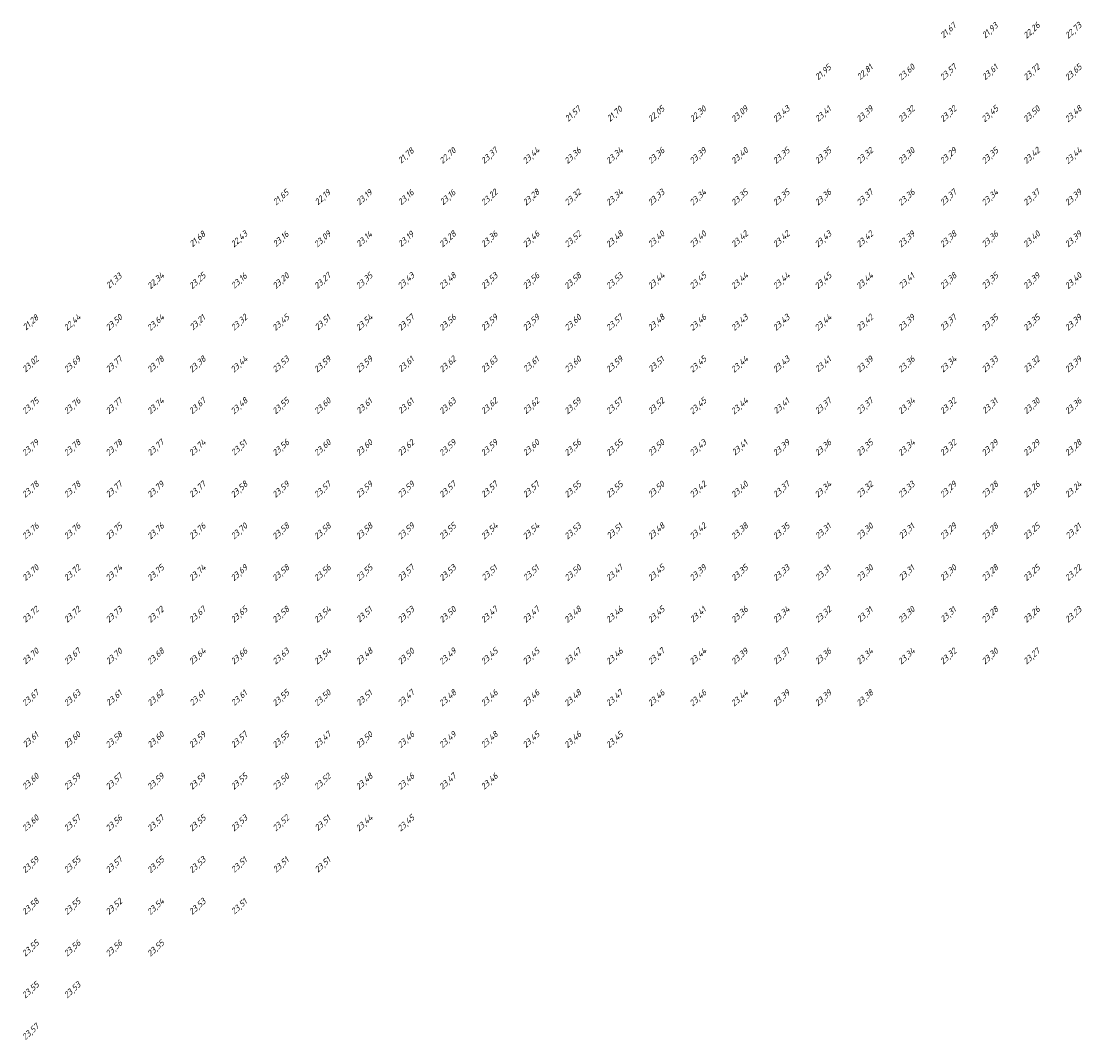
# Model space of a CAD drawing. Extents: x 184522 to 186797, y 346612 to 349107.
# Tile 24 of 27: x 185792 to 186047, y 348802 to 349047. Entities that reach past the tile are written whole.
import ezdxf
from ezdxf.enums import TextEntityAlignment as Align

# ---------------------------------------------------------------- set-up
doc = ezdxf.new("R2010")
doc.units = 0
doc.header["$MEASUREMENT"] = 0
doc.layers.add('ahn_5x5', color=252, linetype='Continuous')
doc.styles.add('ENV-P', font='ISOCP.SHX')

msp = doc.modelspace()

# ---------------------------------------------------------------- texts
at = {"layer": 'ahn_5x5', "style": 'ENV-P', "oblique": 15, "width": 1.035276}
for s, p in [('21,67', (186015, 349043.82)), ('21,93', (186025, 349043.82)), ('22,26', (186035, 349043.82)), ('22,73', (186045, 349043.82)), ('21,95', (185985, 349033.82)), ('22,81', (185995, 349033.82)), ('23,60', (186005, 349033.82)), ('23,57', (186015, 349033.82)), ('23,61', (186025, 349033.82)), ('23,72', (186035, 349033.82)), ('23,65', (186045, 349033.82)), ('21,57', (185925, 349023.82)), ('21,70', (185935, 349023.82)), ('22,05', (185945, 349023.82)), ('22,30', (185955, 349023.82)), ('23,09', (185965, 349023.82)), ('23,43', (185975, 349023.82)), ('23,41', (185985, 349023.82)), ('23,39', (185995, 349023.82)), ('23,32', (186005, 349023.82)), ('23,32', (186015, 349023.82)), ('23,45', (186025, 349023.82)), ('23,50', (186035, 349023.82)), ('23,48', (186045, 349023.82)), ('21,78', (185885, 349013.82)), ('22,70', (185895, 349013.82)), ('23,37', (185905, 349013.82)), ('23,44', (185915, 349013.82)), ('23,36', (185925, 349013.82)), ('23,34', (185935, 349013.82)), ('23,36', (185945, 349013.82)), ('23,39', (185955, 349013.82)), ('23,40', (185965, 349013.82)), ('23,35', (185975, 349013.82)), ('23,35', (185985, 349013.82)), ('23,32', (185995, 349013.82)), ('23,30', (186005, 349013.82)), ('23,29', (186015, 349013.82)), ('23,35', (186025, 349013.82)), ('23,42', (186035, 349013.82)), ('23,44', (186045, 349013.82)), ('21,65', (185855, 349003.82)), ('22,19', (185865, 349003.82)), ('23,19', (185875, 349003.82)), ('23,16', (185885, 349003.82)), ('23,16', (185895, 349003.82)), ('23,22', (185905, 349003.82)), ('23,28', (185915, 349003.82)), ('23,32', (185925, 349003.82)), ('23,34', (185935, 349003.82)), ('23,33', (185945, 349003.82)), ('23,34', (185955, 349003.82)), ('23,35', (185965, 349003.82)), ('23,35', (185975, 349003.82)), ('23,36', (185985, 349003.82)), ('23,37', (185995, 349003.82)), ('23,36', (186005, 349003.82)), ('23,37', (186015, 349003.82)), ('23,34', (186025, 349003.82)), ('23,37', (186035, 349003.82)), ('23,39', (186045, 349003.82)), ('21,68', (185835, 348993.82)), ('22,43', (185845, 348993.82)), ('23,16', (185855, 348993.82)), ('23,09', (185865, 348993.82)), ('23,14', (185875, 348993.82)), ('23,19', (185885, 348993.82)), ('23,28', (185895, 348993.82)), ('23,36', (185905, 348993.82)), ('23,46', (185915, 348993.82)), ('23,52', (185925, 348993.82)), ('23,48', (185935, 348993.82)), ('23,40', (185945, 348993.82)), ('23,40', (185955, 348993.82)), ('23,42', (185965, 348993.82)), ('23,42', (185975, 348993.82)), ('23,43', (185985, 348993.82)), ('23,42', (185995, 348993.82)), ('23,39', (186005, 348993.82)), ('23,38', (186015, 348993.82)), ('23,36', (186025, 348993.82)), ('23,40', (186035, 348993.82)), ('23,39', (186045, 348993.82)), ('21,33', (185815, 348983.82)), ('22,34', (185825, 348983.82)), ('23,25', (185835, 348983.82)), ('23,16', (185845, 348983.82)), ('23,20', (185855, 348983.82)), ('23,27', (185865, 348983.82)), ('23,35', (185875, 348983.82)), ('23,43', (185885, 348983.82)), ('23,48', (185895, 348983.82)), ('23,53', (185905, 348983.82)), ('23,56', (185915, 348983.82)), ('23,58', (185925, 348983.82)), ('23,53', (185935, 348983.82)), ('23,44', (185945, 348983.82)), ('23,45', (185955, 348983.82)), ('23,44', (185965, 348983.82)), ('23,44', (185975, 348983.82)), ('23,45', (185985, 348983.82)), ('23,44', (185995, 348983.82)), ('23,41', (186005, 348983.82)), ('23,38', (186015, 348983.82)), ('23,35', (186025, 348983.82)), ('23,39', (186035, 348983.82)), ('23,40', (186045, 348983.82)), ('23,57', (185885, 348973.82)), ('23,57', (185935, 348973.82)), ('23,37', (186015, 348973.82)), ('21,28', (185795, 348973.82)), ('22,44', (185805, 348973.82)), ('23,50', (185815, 348973.82)), ('23,64', (185825, 348973.82)), ('23,21', (185835, 348973.82)), ('23,32', (185845, 348973.82)), ('23,45', (185855, 348973.82)), ('23,51', (185865, 348973.82)), ('23,54', (185875, 348973.82)), ('23,56', (185895, 348973.82)), ('23,59', (185905, 348973.82)), ('23,59', (185915, 348973.82)), ('23,60', (185925, 348973.82)), ('23,48', (185945, 348973.82)), ('23,46', (185955, 348973.82)), ('23,43', (185965, 348973.82)), ('23,43', (185975, 348973.82)), ('23,44', (185985, 348973.82)), ('23,42', (185995, 348973.82)), ('23,39', (186005, 348973.82)), ('23,35', (186025, 348973.82)), ('23,35', (186035, 348973.82)), ('23,39', (186045, 348973.82)), ('23,02', (185795, 348963.82)), ('23,69', (185805, 348963.82)), ('23,77', (185815, 348963.82)), ('23,78', (185825, 348963.82)), ('23,38', (185835, 348963.82)), ('23,44', (185845, 348963.82)), ('23,53', (185855, 348963.82)), ('23,59', (185865, 348963.82)), ('23,59', (185875, 348963.82)), ('23,62', (185895, 348963.82)), ('23,63', (185905, 348963.82)), ('23,60', (185925, 348963.82)), ('23,59', (185935, 348963.82)), ('23,45', (185955, 348963.82)), ('23,44', (185965, 348963.82)), ('23,43', (185975, 348963.82)), ('23,39', (185995, 348963.82)), ('23,36', (186005, 348963.82)), ('23,34', (186015, 348963.82)), ('23,33', (186025, 348963.82)), ('23,32', (186035, 348963.82)), ('23,39', (186045, 348963.82)), ('23,61', (185885, 348963.82)), ('23,61', (185915, 348963.82)), ('23,51', (185945, 348963.82)), ('23,41', (185985, 348963.82)), ('23,75', (185795, 348953.82)), ('23,76', (185805, 348953.82)), ('23,77', (185815, 348953.82)), ('23,74', (185825, 348953.82)), ('23,67', (185835, 348953.82)), ('23,48', (185845, 348953.82)), ('23,55', (185855, 348953.82)), ('23,60', (185865, 348953.82)), ('23,61', (185875, 348953.82)), ('23,61', (185885, 348953.82)), ('23,63', (185895, 348953.82)), ('23,62', (185905, 348953.82)), ('23,62', (185915, 348953.82)), ('23,59', (185925, 348953.82)), ('23,57', (185935, 348953.82)), ('23,52', (185945, 348953.82)), ('23,45', (185955, 348953.82)), ('23,44', (185965, 348953.82)), ('23,41', (185975, 348953.82)), ('23,37', (185985, 348953.82)), ('23,37', (185995, 348953.82)), ('23,34', (186005, 348953.82)), ('23,32', (186015, 348953.82)), ('23,31', (186025, 348953.82)), ('23,30', (186035, 348953.82)), ('23,36', (186045, 348953.82)), ('23,79', (185795, 348943.82)), ('23,78', (185805, 348943.82)), ('23,78', (185815, 348943.82)), ('23,77', (185825, 348943.82)), ('23,74', (185835, 348943.82)), ('23,51', (185845, 348943.82)), ('23,56', (185855, 348943.82)), ('23,60', (185865, 348943.82)), ('23,60', (185875, 348943.82)), ('23,62', (185885, 348943.82)), ('23,59', (185895, 348943.82)), ('23,59', (185905, 348943.82)), ('23,60', (185915, 348943.82)), ('23,56', (185925, 348943.82)), ('23,55', (185935, 348943.82)), ('23,50', (185945, 348943.82)), ('23,43', (185955, 348943.82)), ('23,41', (185965, 348943.82)), ('23,39', (185975, 348943.82)), ('23,36', (185985, 348943.82)), ('23,35', (185995, 348943.82)), ('23,34', (186005, 348943.82)), ('23,32', (186015, 348943.82)), ('23,29', (186025, 348943.82)), ('23,29', (186035, 348943.82)), ('23,28', (186045, 348943.82)), ('23,78', (185795, 348933.82)), ('23,78', (185805, 348933.82)), ('23,77', (185815, 348933.82)), ('23,79', (185825, 348933.82)), ('23,77', (185835, 348933.82)), ('23,58', (185845, 348933.82)), ('23,59', (185855, 348933.82)), ('23,57', (185865, 348933.82)), ('23,59', (185875, 348933.82)), ('23,59', (185885, 348933.82)), ('23,57', (185895, 348933.82)), ('23,57', (185905, 348933.82)), ('23,57', (185915, 348933.82)), ('23,55', (185925, 348933.82)), ('23,55', (185935, 348933.82)), ('23,50', (185945, 348933.82)), ('23,42', (185955, 348933.82)), ('23,40', (185965, 348933.82)), ('23,37', (185975, 348933.82)), ('23,34', (185985, 348933.82)), ('23,32', (185995, 348933.82)), ('23,33', (186005, 348933.82)), ('23,29', (186015, 348933.82)), ('23,28', (186025, 348933.82)), ('23,26', (186035, 348933.82)), ('23,24', (186045, 348933.82)), ('23,76', (185795, 348923.82)), ('23,76', (185805, 348923.82)), ('23,75', (185815, 348923.82)), ('23,76', (185825, 348923.82)), ('23,76', (185835, 348923.82)), ('23,70', (185845, 348923.82)), ('23,58', (185855, 348923.82)), ('23,58', (185865, 348923.82)), ('23,58', (185875, 348923.82)), ('23,59', (185885, 348923.82)), ('23,55', (185895, 348923.82)), ('23,54', (185905, 348923.82)), ('23,54', (185915, 348923.82)), ('23,53', (185925, 348923.82)), ('23,51', (185935, 348923.82)), ('23,48', (185945, 348923.82)), ('23,42', (185955, 348923.82)), ('23,38', (185965, 348923.82)), ('23,35', (185975, 348923.82)), ('23,31', (185985, 348923.82)), ('23,30', (185995, 348923.82)), ('23,31', (186005, 348923.82)), ('23,29', (186015, 348923.82)), ('23,28', (186025, 348923.82)), ('23,25', (186035, 348923.82)), ('23,21', (186045, 348923.82)), ('23,70', (185795, 348913.82)), ('23,72', (185805, 348913.82)), ('23,74', (185815, 348913.82)), ('23,75', (185825, 348913.82)), ('23,74', (185835, 348913.82)), ('23,69', (185845, 348913.82)), ('23,58', (185855, 348913.82)), ('23,56', (185865, 348913.82)), ('23,55', (185875, 348913.82)), ('23,57', (185885, 348913.82)), ('23,53', (185895, 348913.82)), ('23,51', (185905, 348913.82)), ('23,51', (185915, 348913.82)), ('23,50', (185925, 348913.82)), ('23,47', (185935, 348913.82)), ('23,45', (185945, 348913.82)), ('23,39', (185955, 348913.82)), ('23,35', (185965, 348913.82)), ('23,33', (185975, 348913.82)), ('23,31', (185985, 348913.82)), ('23,30', (185995, 348913.82)), ('23,31', (186005, 348913.82)), ('23,30', (186015, 348913.82)), ('23,28', (186025, 348913.82)), ('23,25', (186035, 348913.82)), ('23,22', (186045, 348913.82)), ('23,72', (185795, 348903.82)), ('23,72', (185805, 348903.82)), ('23,73', (185815, 348903.82)), ('23,72', (185825, 348903.82)), ('23,67', (185835, 348903.82)), ('23,65', (185845, 348903.82)), ('23,58', (185855, 348903.82)), ('23,54', (185865, 348903.82)), ('23,51', (185875, 348903.82)), ('23,53', (185885, 348903.82)), ('23,50', (185895, 348903.82)), ('23,47', (185905, 348903.82)), ('23,47', (185915, 348903.82)), ('23,48', (185925, 348903.82)), ('23,46', (185935, 348903.82)), ('23,45', (185945, 348903.82)), ('23,41', (185955, 348903.82)), ('23,36', (185965, 348903.82)), ('23,34', (185975, 348903.82)), ('23,32', (185985, 348903.82)), ('23,31', (185995, 348903.82)), ('23,30', (186005, 348903.82)), ('23,31', (186015, 348903.82)), ('23,28', (186025, 348903.82)), ('23,26', (186035, 348903.82)), ('23,23', (186045, 348903.82)), ('23,70', (185795, 348893.82)), ('23,67', (185805, 348893.82)), ('23,70', (185815, 348893.82)), ('23,68', (185825, 348893.82)), ('23,64', (185835, 348893.82)), ('23,66', (185845, 348893.82)), ('23,63', (185855, 348893.82)), ('23,54', (185865, 348893.82)), ('23,48', (185875, 348893.82)), ('23,50', (185885, 348893.82)), ('23,49', (185895, 348893.82)), ('23,45', (185905, 348893.82)), ('23,45', (185915, 348893.82)), ('23,47', (185925, 348893.82)), ('23,46', (185935, 348893.82)), ('23,47', (185945, 348893.82)), ('23,44', (185955, 348893.82)), ('23,39', (185965, 348893.82)), ('23,37', (185975, 348893.82)), ('23,36', (185985, 348893.82)), ('23,34', (185995, 348893.82)), ('23,34', (186005, 348893.82)), ('23,32', (186015, 348893.82)), ('23,30', (186025, 348893.82)), ('23,27', (186035, 348893.82)), ('23,67', (185795, 348883.82)), ('23,63', (185805, 348883.82)), ('23,61', (185815, 348883.82)), ('23,62', (185825, 348883.82)), ('23,61', (185835, 348883.82)), ('23,61', (185845, 348883.82)), ('23,55', (185855, 348883.82)), ('23,50', (185865, 348883.82)), ('23,51', (185875, 348883.82)), ('23,47', (185885, 348883.82)), ('23,48', (185895, 348883.82)), ('23,46', (185905, 348883.82)), ('23,46', (185915, 348883.82)), ('23,48', (185925, 348883.82)), ('23,47', (185935, 348883.82)), ('23,46', (185945, 348883.82)), ('23,46', (185955, 348883.82)), ('23,44', (185965, 348883.82)), ('23,39', (185975, 348883.82)), ('23,39', (185985, 348883.82)), ('23,38', (185995, 348883.82)), ('23,61', (185795, 348873.82)), ('23,60', (185805, 348873.82)), ('23,58', (185815, 348873.82)), ('23,60', (185825, 348873.82)), ('23,59', (185835, 348873.82)), ('23,57', (185845, 348873.82)), ('23,55', (185855, 348873.82)), ('23,47', (185865, 348873.82)), ('23,50', (185875, 348873.82)), ('23,46', (185885, 348873.82)), ('23,49', (185895, 348873.82)), ('23,48', (185905, 348873.82)), ('23,45', (185915, 348873.82)), ('23,46', (185925, 348873.82)), ('23,45', (185935, 348873.82)), ('23,60', (185795, 348863.82)), ('23,59', (185805, 348863.82)), ('23,57', (185815, 348863.82)), ('23,59', (185825, 348863.82)), ('23,59', (185835, 348863.82)), ('23,55', (185845, 348863.82)), ('23,50', (185855, 348863.82)), ('23,52', (185865, 348863.82)), ('23,48', (185875, 348863.82)), ('23,46', (185885, 348863.82)), ('23,47', (185895, 348863.82)), ('23,46', (185905, 348863.82)), ('23,60', (185795, 348853.82)), ('23,57', (185805, 348853.82)), ('23,56', (185815, 348853.82)), ('23,57', (185825, 348853.82)), ('23,55', (185835, 348853.82)), ('23,53', (185845, 348853.82)), ('23,52', (185855, 348853.82)), ('23,51', (185865, 348853.82)), ('23,44', (185875, 348853.82)), ('23,45', (185885, 348853.82)), ('23,59', (185795, 348843.82)), ('23,55', (185805, 348843.82)), ('23,57', (185815, 348843.82)), ('23,55', (185825, 348843.82)), ('23,53', (185835, 348843.82)), ('23,51', (185845, 348843.82)), ('23,51', (185855, 348843.82)), ('23,51', (185865, 348843.82)), ('23,58', (185795, 348833.82)), ('23,55', (185805, 348833.82)), ('23,52', (185815, 348833.82)), ('23,54', (185825, 348833.82)), ('23,53', (185835, 348833.82)), ('23,51', (185845, 348833.82)), ('23,55', (185795, 348823.82)), ('23,56', (185805, 348823.82)), ('23,56', (185815, 348823.82)), ('23,55', (185825, 348823.82)), ('23,55', (185795, 348813.82)), ('23,53', (185805, 348813.82)), ('23,57', (185795, 348803.82))]:
    msp.add_text(s, height=1.449, rotation=42.4175, dxfattribs=at).set_placement(p, align=Align.BOTTOM_CENTER)

doc.saveas('drawing.dxf')
